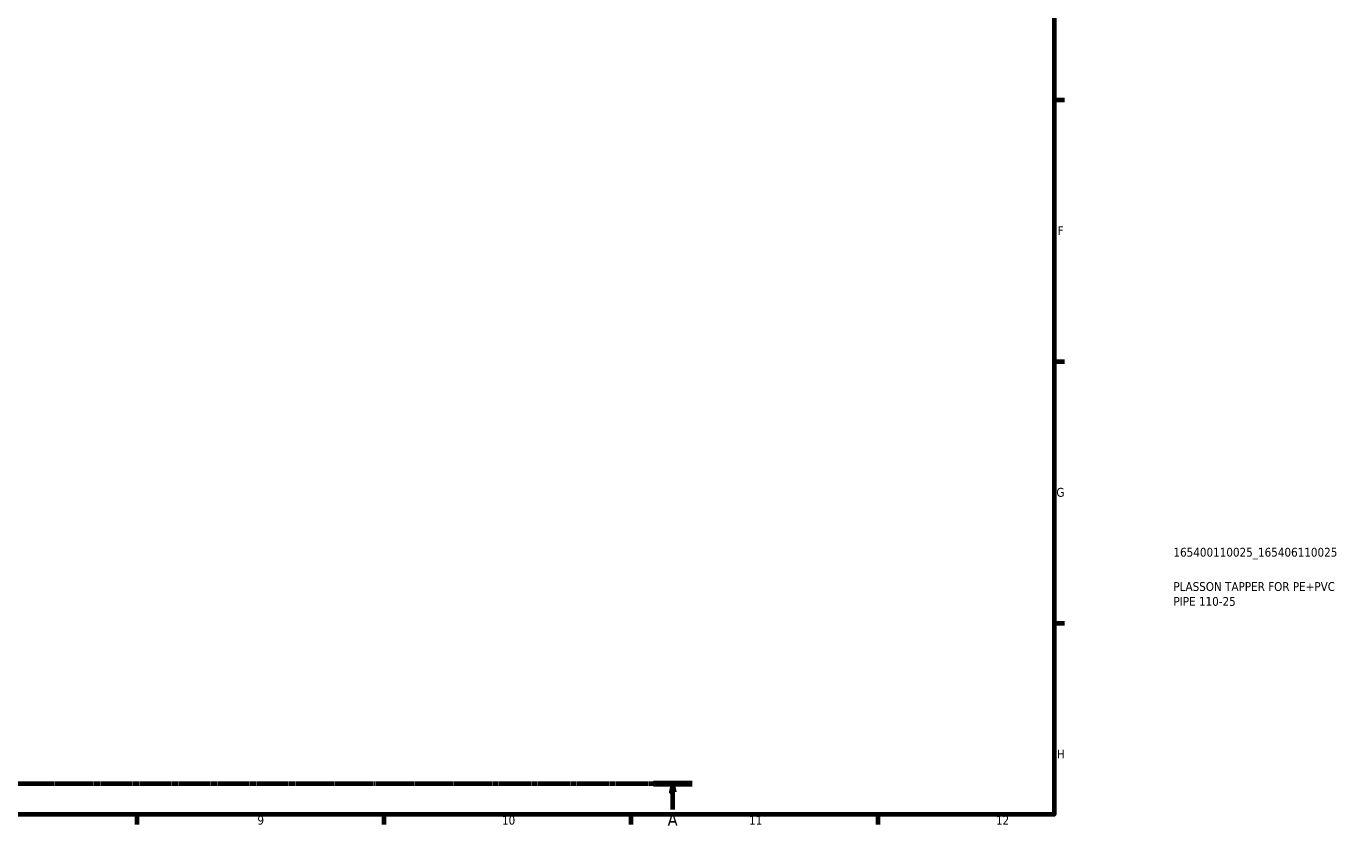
# Model space of a CAD drawing. Header units: millimetres. Extents: x 0 to 904, y -25 to 1297.
# Tile 4 of 6: x 529 to 904, y 17 to 244. Entities that reach past the tile are written whole.
import ezdxf

# ---------------------------------------------------------------- set-up
doc = ezdxf.new("R2010")
doc.units = ezdxf.units.MM
doc.linetypes.add('CHAIN', pattern=[0.7087, 0.4724, -0.0591, 0.1181, -0.0591])
for name, color, linetype, lineweight in [('Border (ISO)', 7, 'Continuous', 70), ('Section Line (ISO)', 7, 'CHAIN', 70), ('Title (ISO)', 7, 'Continuous', 50)]:
    doc.layers.add(name, color=color, linetype=linetype, lineweight=lineweight)
doc.styles.add('Label Text (ISO)', font='tahoma.ttf')
doc.styles.add('Note Text (ISO)', font='tahoma.ttf')

# ---------------------------------------------------------------- blocks, each defined once
blk = doc.blocks.new('Borders Default Border')
at = {"layer": 'Border (ISO)'}
for p, q in [((821, 222.75), (823.9, 222.75)), ((821, 148.5), (823.9, 148.5)), ((821, 74.25), (823.9, 74.25)), ((560.67, 20), (560.67, 17.1)), ((630.75, 20), (630.75, 17.1)), ((700.83, 20), (700.83, 17.1)), ((770.92, 20), (770.92, 17.1))]:
    blk.add_line(p, q, dxfattribs=at)
at = {"layer": 'Border (ISO)', "flags": 128}
blk.add_lwpolyline([(20, 20), (20, 574), (821, 574), (821, 20), (20, 20)], dxfattribs=at)
at = {"layer": 'Border (ISO)', "color": 232, "true_color": 0xca0064, "char_height": 2.5, "attachment_point": 7, "style": 'Note Text (ISO)'}
for s, insert in [('F', (822, 184.38)), ('G', (821.61, 110.08)), ('H', (821.74, 35.88)), ('9', (594.88, 17.05)), ('10', (664.29, 17.05)), ('11', (734.37, 17.1)), ('12', (804.46, 17.1))]:
    blk.add_mtext(s, dxfattribs=dict(at, insert=insert))
blk = doc.blocks.new('Title Blocks ISO')
at = {"layer": 'Title (ISO)', "color": 232, "true_color": 0xca0064, "style": 'Note Text (ISO)'}
for tag, p in [('PART_NUMBER_001', (33.84, 73.13)), ('DESCRIPTION_001', (33.84, 63.4)), ('DESCRIPTION_002', (33.84, 59.18))]:
    blk.add_attdef(tag, p, '', height=2.5, dxfattribs=at)
blk = doc.blocks.new('2dTransSection0')
at = {"layer": 'Section Line (ISO)', "linetype": 'CHAIN'}
blk.add_line((125.02, 28.8), (718.3, 28.8), dxfattribs=at)
at = {"layer": 'Section Line (ISO)', "linetype": 'Continuous', "lineweight": 140}
blk.add_line((707.27, 28.8), (718.3, 28.8), dxfattribs=at)
at = {"layer": 'Section Line (ISO)', "linetype": 'Continuous'}
for p, q in [((712.78, 28.8), (712.28, 26.3)), ((712.28, 26.3), (713.28, 26.3)), ((712.78, 26.3), (712.78, 28.8)), ((713.28, 26.3), (712.78, 28.8)), ((712.78, 21.35), (712.78, 26.3))]:
    blk.add_line(p, q, dxfattribs=at)
at = {"layer": 'Section Line (ISO)', "linetype": 'Continuous', "flags": 128}
blk.add_lwpolyline([(713.28, 26.3), (712.78, 28.8), (712.28, 26.3), (713.28, 26.3)], dxfattribs=at)
at = {"layer": 'Section Line (ISO)'}
blk.add_solid([(713.28, 26.3), (712.78, 28.8), (712.28, 26.3), (713.28, 26.3)], dxfattribs=at)
at = {"layer": 'Section Line (ISO)', "insert": (711.3, 16.8), "char_height": 3.5, "attachment_point": 7, "style": 'Label Text (ISO)'}
blk.add_mtext('A', dxfattribs=at)

msp = doc.modelspace()

# ---------------------------------------------------------------- block references
msp.add_blockref('Borders Default Border', (0, 0))
msp.add_blockref('Title Blocks ISO', (821, 20)).add_auto_attribs({'PART_NUMBER_001': '165400110025_165406110025', 'DESCRIPTION_001': 'PLASSON TAPPER FOR PE+PVC', 'DESCRIPTION_002': 'PIPE 110-25'})
at = {"layer": 'Section Line (ISO)'}
msp.add_blockref('2dTransSection0', (0, 0), dxfattribs=at)

doc.saveas('drawing.dxf')
